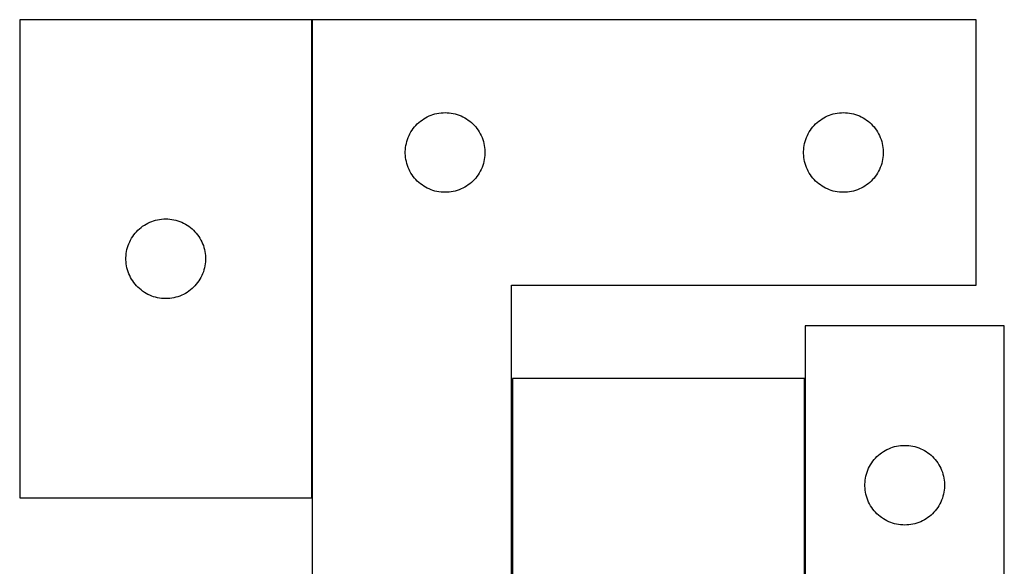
# Model space of a CAD drawing. Header units: millimetres. Extents: x 7 to 1493, y 7 to 453.
# Tile 5 of 5: x 1123 to 1493, y 241 to 447. Entities that reach past the tile are written whole.
import ezdxf

# ---------------------------------------------------------------- set-up
doc = ezdxf.new("R2010")
doc.units = ezdxf.units.MM
doc.layers.add('COMMON', color=5, linetype='CONTINUOUS', true_color=0x0000ff)
doc.layers.add('CUT', color=7, linetype='CONTINUOUS', true_color=0x000000)

msp = doc.modelspace()

# ---------------------------------------------------------------- linework, layer by layer
at = {"layer": 'COMMON'}
for p, q in [((1232.773697, 266.860654), (1232.773697, 446.860654)), ((1418.355381, 131.801088), (1418.355381, 311.801088))]:
    msp.add_line(p, q, dxfattribs=at)
at = {"layer": 'CUT'}
for p, q in [((1122.673696, 446.860654), (1122.673696, 266.860654)), ((1232.673696, 446.860654), (1122.673696, 446.860654)), ((1232.673696, 266.860654), (1232.673696, 446.860654)), ((1232.873697, 446.860654), (1232.873697, 146.860654)), ((1482.873697, 446.860654), (1232.873697, 446.860654)), ((1482.873697, 346.860654), (1482.873697, 446.860654)), ((1279.805416, 411.543489), (1280.565339, 411.681972)), ((1280.565339, 411.681972), (1281.331382, 411.781152)), ((1281.331382, 411.781152), (1282.101516, 411.840765)), ((1282.101516, 411.840765), (1282.873697, 411.860654)), ((1282.873697, 411.860654), (1283.645879, 411.840765)), ((1283.645879, 411.840765), (1284.416012, 411.781152)), ((1284.416012, 411.781152), (1285.182056, 411.681972)), ((1285.182056, 411.681972), (1285.941978, 411.543489)), ((1429.805416, 411.543489), (1430.565339, 411.681972)), ((1430.565339, 411.681972), (1431.331382, 411.781152)), ((1431.331382, 411.781152), (1432.101516, 411.840765)), ((1432.101516, 411.840765), (1432.873697, 411.860654)), ((1432.873697, 411.860654), (1433.645879, 411.840765)), ((1433.645879, 411.840765), (1434.416012, 411.781152)), ((1434.416012, 411.781152), (1435.182056, 411.681972)), ((1435.182056, 411.681972), (1435.941978, 411.543489)), ((1272.404535, 407.602937), (1272.971415, 408.127633)), ((1272.971415, 408.127633), (1273.564555, 408.622451)), ((1273.564555, 408.622451), (1274.182381, 409.086079)), ((1274.182381, 409.086079), (1274.823254, 409.517287)), ((1274.823254, 409.517287), (1275.485476, 409.914933)), ((1275.485476, 409.914933), (1276.16729, 410.27796)), ((1276.16729, 410.27796), (1276.866889, 410.605407)), ((1276.866889, 410.605407), (1277.582416, 410.896406)), ((1277.582416, 410.896406), (1278.311975, 411.150185)), ((1278.311975, 411.150185), (1279.05363, 411.36607)), ((1279.05363, 411.36607), (1279.805416, 411.543489)), ((1285.941978, 411.543489), (1286.693764, 411.36607)), ((1286.693764, 411.36607), (1287.43542, 411.150185)), ((1287.43542, 411.150185), (1288.164978, 410.896406)), ((1288.164978, 410.896406), (1288.880506, 410.605407)), ((1288.880506, 410.605407), (1289.580104, 410.27796)), ((1289.580104, 410.27796), (1290.261918, 409.914933)), ((1290.261918, 409.914933), (1290.92414, 409.517287)), ((1290.92414, 409.517287), (1291.565014, 409.086079)), ((1291.565014, 409.086079), (1292.182839, 408.622451)), ((1292.182839, 408.622451), (1292.775979, 408.127633)), ((1292.775979, 408.127633), (1293.34286, 407.602937)), ((1422.404535, 407.602937), (1422.971415, 408.127633)), ((1422.971415, 408.127633), (1423.564555, 408.622451)), ((1423.564555, 408.622451), (1424.182381, 409.086079)), ((1424.182381, 409.086079), (1424.823254, 409.517287)), ((1424.823254, 409.517287), (1425.485476, 409.914933)), ((1425.485476, 409.914933), (1426.16729, 410.27796)), ((1426.16729, 410.27796), (1426.866889, 410.605407)), ((1426.866889, 410.605407), (1427.582416, 410.896406)), ((1427.582416, 410.896406), (1428.311975, 411.150185)), ((1428.311975, 411.150185), (1429.05363, 411.36607)), ((1429.05363, 411.36607), (1429.805416, 411.543489)), ((1435.941978, 411.543489), (1436.693764, 411.36607)), ((1436.693764, 411.36607), (1437.43542, 411.150185)), ((1437.43542, 411.150185), (1438.164978, 410.896406)), ((1438.164978, 410.896406), (1438.880506, 410.605407)), ((1438.880506, 410.605407), (1439.580104, 410.27796)), ((1439.580104, 410.27796), (1440.261918, 409.914933)), ((1440.261918, 409.914933), (1440.92414, 409.517287)), ((1440.92414, 409.517287), (1441.565014, 409.086079)), ((1441.565014, 409.086079), (1442.182839, 408.622451)), ((1442.182839, 408.622451), (1442.775979, 408.127633)), ((1442.775979, 408.127633), (1443.34286, 407.602937)), ((1269.633515, 403.910305), (1270.013978, 404.582546)), ((1270.013978, 404.582546), (1270.428542, 405.23431)), ((1270.428542, 405.23431), (1270.876109, 405.863868)), ((1270.876109, 405.863868), (1271.355491, 406.469552)), ((1271.355491, 406.469552), (1271.865417, 407.049754)), ((1271.865417, 407.049754), (1272.404535, 407.602937)), ((1293.34286, 407.602937), (1293.881978, 407.049754)), ((1293.881978, 407.049754), (1294.391904, 406.469552)), ((1294.391904, 406.469552), (1294.871286, 405.863868)), ((1294.871286, 405.863868), (1295.318852, 405.23431)), ((1295.318852, 405.23431), (1295.733417, 404.582546)), ((1295.733417, 404.582546), (1296.113879, 403.910305)), ((1419.633515, 403.910305), (1420.013978, 404.582546)), ((1420.013978, 404.582546), (1420.428542, 405.23431)), ((1420.428542, 405.23431), (1420.876109, 405.863868)), ((1420.876109, 405.863868), (1421.355491, 406.469552)), ((1421.355491, 406.469552), (1421.865417, 407.049754)), ((1421.865417, 407.049754), (1422.404535, 407.602937)), ((1443.34286, 407.602937), (1443.881978, 407.049754)), ((1443.881978, 407.049754), (1444.391904, 406.469552)), ((1444.391904, 406.469552), (1444.871286, 405.863868)), ((1444.871286, 405.863868), (1445.318852, 405.23431)), ((1445.318852, 405.23431), (1445.733417, 404.582546)), ((1445.733417, 404.582546), (1446.113879, 403.910305)), ((1268.274732, 400.30597), (1268.471449, 401.052938)), ((1268.471449, 401.052938), (1268.706359, 401.78879)), ((1268.706359, 401.78879), (1268.978838, 402.511572)), ((1268.978838, 402.511572), (1269.288163, 403.21937)), ((1269.288163, 403.21937), (1269.633515, 403.910305)), ((1296.113879, 403.910305), (1296.459231, 403.21937)), ((1296.459231, 403.21937), (1296.768557, 402.511572)), ((1296.768557, 402.511572), (1297.041036, 401.78879)), ((1297.041036, 401.78879), (1297.275945, 401.052938)), ((1297.275945, 401.052938), (1297.472663, 400.30597)), ((1418.274732, 400.30597), (1418.471449, 401.052938)), ((1418.471449, 401.052938), (1418.706359, 401.78879)), ((1418.706359, 401.78879), (1418.978838, 402.511572)), ((1418.978838, 402.511572), (1419.288163, 403.21937)), ((1419.288163, 403.21937), (1419.633515, 403.910305)), ((1446.113879, 403.910305), (1446.459231, 403.21937)), ((1446.459231, 403.21937), (1446.768557, 402.511572)), ((1446.768557, 402.511572), (1447.041036, 401.78879)), ((1447.041036, 401.78879), (1447.275945, 401.052938)), ((1447.275945, 401.052938), (1447.472663, 400.30597)), ((1267.87867, 397.246873), (1267.918434, 398.018286)), ((1267.87867, 396.474435), (1267.87867, 397.246873)), ((1267.918434, 398.018286), (1267.997857, 398.786629)), ((1267.997857, 398.786629), (1268.116728, 399.549865)), ((1268.116728, 399.549865), (1268.274732, 400.30597)), ((1297.472663, 400.30597), (1297.630666, 399.549865)), ((1297.630666, 399.549865), (1297.749537, 398.786629)), ((1297.749537, 398.786629), (1297.82896, 398.018286)), ((1297.82896, 398.018286), (1297.868724, 397.246873)), ((1297.868724, 397.246873), (1297.868724, 396.474435)), ((1417.87867, 397.246873), (1417.918434, 398.018286)), ((1417.87867, 396.474435), (1417.87867, 397.246873)), ((1417.918434, 398.018286), (1417.997857, 398.786629)), ((1417.997857, 398.786629), (1418.116728, 399.549865)), ((1418.116728, 399.549865), (1418.274732, 400.30597)), ((1447.472663, 400.30597), (1447.630666, 399.549865)), ((1447.630666, 399.549865), (1447.749537, 398.786629)), ((1447.749537, 398.786629), (1447.82896, 398.018286)), ((1447.82896, 398.018286), (1447.868724, 397.246873)), ((1447.868724, 397.246873), (1447.868724, 396.474435)), ((1267.918434, 395.703022), (1267.87867, 396.474435)), ((1267.997857, 394.934679), (1267.918434, 395.703022)), ((1268.116728, 394.171443), (1267.997857, 394.934679)), ((1268.274732, 393.415338), (1268.116728, 394.171443)), ((1268.471449, 392.668369), (1268.274732, 393.415338)), ((1297.472663, 393.415338), (1297.275945, 392.668369)), ((1297.630666, 394.171443), (1297.472663, 393.415338)), ((1297.749537, 394.934679), (1297.630666, 394.171443)), ((1297.82896, 395.703022), (1297.749537, 394.934679)), ((1297.868724, 396.474435), (1297.82896, 395.703022)), ((1417.918434, 395.703022), (1417.87867, 396.474435)), ((1417.997857, 394.934679), (1417.918434, 395.703022)), ((1418.116728, 394.171443), (1417.997857, 394.934679)), ((1418.274732, 393.415338), (1418.116728, 394.171443)), ((1418.471449, 392.668369), (1418.274732, 393.415338)), ((1447.472663, 393.415338), (1447.275945, 392.668369)), ((1447.630666, 394.171443), (1447.472663, 393.415338)), ((1447.749537, 394.934679), (1447.630666, 394.171443)), ((1447.82896, 395.703022), (1447.749537, 394.934679)), ((1447.868724, 396.474435), (1447.82896, 395.703022)), ((1268.706359, 391.932518), (1268.471449, 392.668369)), ((1268.978838, 391.209736), (1268.706359, 391.932518)), ((1269.288163, 390.501938), (1268.978838, 391.209736)), ((1269.633515, 389.811003), (1269.288163, 390.501938)), ((1270.013978, 389.138762), (1269.633515, 389.811003)), ((1296.113879, 389.811003), (1295.733417, 389.138762)), ((1296.459231, 390.501938), (1296.113879, 389.811003)), ((1296.768557, 391.209736), (1296.459231, 390.501938)), ((1297.041036, 391.932518), (1296.768557, 391.209736)), ((1297.275945, 392.668369), (1297.041036, 391.932518)), ((1418.706359, 391.932518), (1418.471449, 392.668369)), ((1418.978838, 391.209736), (1418.706359, 391.932518)), ((1419.288163, 390.501938), (1418.978838, 391.209736)), ((1419.633515, 389.811003), (1419.288163, 390.501938)), ((1420.013978, 389.138762), (1419.633515, 389.811003)), ((1446.113879, 389.811003), (1445.733417, 389.138762)), ((1446.459231, 390.501938), (1446.113879, 389.811003)), ((1446.768557, 391.209736), (1446.459231, 390.501938)), ((1447.041036, 391.932518), (1446.768557, 391.209736)), ((1447.275945, 392.668369), (1447.041036, 391.932518)), ((1270.428542, 388.486998), (1270.013978, 389.138762)), ((1270.876109, 387.85744), (1270.428542, 388.486998)), ((1271.355491, 387.251756), (1270.876109, 387.85744)), ((1271.865417, 386.671554), (1271.355491, 387.251756)), ((1272.404535, 386.118371), (1271.865417, 386.671554)), ((1272.971415, 385.593675), (1272.404535, 386.118371)), ((1293.34286, 386.118371), (1292.775979, 385.593675)), ((1293.881978, 386.671554), (1293.34286, 386.118371)), ((1294.391904, 387.251756), (1293.881978, 386.671554)), ((1294.871286, 387.85744), (1294.391904, 387.251756)), ((1295.318852, 388.486998), (1294.871286, 387.85744)), ((1295.733417, 389.138762), (1295.318852, 388.486998)), ((1420.428542, 388.486998), (1420.013978, 389.138762)), ((1420.876109, 387.85744), (1420.428542, 388.486998)), ((1421.355491, 387.251756), (1420.876109, 387.85744)), ((1421.865417, 386.671554), (1421.355491, 387.251756)), ((1422.404535, 386.118371), (1421.865417, 386.671554)), ((1422.971415, 385.593675), (1422.404535, 386.118371)), ((1443.34286, 386.118371), (1442.775979, 385.593675)), ((1443.881978, 386.671554), (1443.34286, 386.118371)), ((1444.391904, 387.251756), (1443.881978, 386.671554)), ((1444.871286, 387.85744), (1444.391904, 387.251756)), ((1445.318852, 388.486998), (1444.871286, 387.85744)), ((1445.733417, 389.138762), (1445.318852, 388.486998)), ((1273.564555, 385.098857), (1272.971415, 385.593675)), ((1274.182381, 384.635229), (1273.564555, 385.098857)), ((1274.823254, 384.204021), (1274.182381, 384.635229)), ((1275.485476, 383.806375), (1274.823254, 384.204021)), ((1276.16729, 383.443348), (1275.485476, 383.806375)), ((1276.866889, 383.1159), (1276.16729, 383.443348)), ((1277.582416, 382.824902), (1276.866889, 383.1159)), ((1278.311975, 382.571123), (1277.582416, 382.824902)), ((1279.05363, 382.355238), (1278.311975, 382.571123)), ((1279.805416, 382.177819), (1279.05363, 382.355238)), ((1280.565339, 382.039335), (1279.805416, 382.177819)), ((1281.331382, 381.940156), (1280.565339, 382.039335)), ((1282.101516, 381.880543), (1281.331382, 381.940156)), ((1284.416012, 381.940156), (1283.645879, 381.880543)), ((1285.182056, 382.039335), (1284.416012, 381.940156)), ((1285.941978, 382.177819), (1285.182056, 382.039335)), ((1286.693764, 382.355238), (1285.941978, 382.177819)), ((1287.43542, 382.571123), (1286.693764, 382.355238)), ((1288.164978, 382.824902), (1287.43542, 382.571123)), ((1288.880506, 383.1159), (1288.164978, 382.824902)), ((1289.580104, 383.443348), (1288.880506, 383.1159)), ((1290.261918, 383.806375), (1289.580104, 383.443348)), ((1290.92414, 384.204021), (1290.261918, 383.806375)), ((1291.565014, 384.635229), (1290.92414, 384.204021)), ((1292.182839, 385.098857), (1291.565014, 384.635229)), ((1292.775979, 385.593675), (1292.182839, 385.098857)), ((1423.564555, 385.098857), (1422.971415, 385.593675)), ((1424.182381, 384.635229), (1423.564555, 385.098857)), ((1424.823254, 384.204021), (1424.182381, 384.635229)), ((1425.485476, 383.806375), (1424.823254, 384.204021)), ((1426.16729, 383.443348), (1425.485476, 383.806375)), ((1426.866889, 383.1159), (1426.16729, 383.443348)), ((1427.582416, 382.824902), (1426.866889, 383.1159)), ((1428.311975, 382.571123), (1427.582416, 382.824902)), ((1429.05363, 382.355238), (1428.311975, 382.571123)), ((1429.805416, 382.177819), (1429.05363, 382.355238)), ((1430.565339, 382.039335), (1429.805416, 382.177819)), ((1431.331382, 381.940156), (1430.565339, 382.039335)), ((1432.101516, 381.880543), (1431.331382, 381.940156)), ((1434.416012, 381.940156), (1433.645879, 381.880543)), ((1435.182056, 382.039335), (1434.416012, 381.940156)), ((1435.941978, 382.177819), (1435.182056, 382.039335)), ((1436.693764, 382.355238), (1435.941978, 382.177819)), ((1437.43542, 382.571123), (1436.693764, 382.355238)), ((1438.164978, 382.824902), (1437.43542, 382.571123)), ((1438.880506, 383.1159), (1438.164978, 382.824902)), ((1439.580104, 383.443348), (1438.880506, 383.1159)), ((1440.261918, 383.806375), (1439.580104, 383.443348)), ((1440.92414, 384.204021), (1440.261918, 383.806375)), ((1441.565014, 384.635229), (1440.92414, 384.204021)), ((1442.182839, 385.098857), (1441.565014, 384.635229)), ((1442.775979, 385.593675), (1442.182839, 385.098857)), ((1282.873697, 381.860654), (1282.101516, 381.880543)), ((1283.645879, 381.880543), (1282.873697, 381.860654)), ((1432.873697, 381.860654), (1432.101516, 381.880543)), ((1433.645879, 381.880543), (1432.873697, 381.860654)), ((1171.666888, 370.605407), (1172.382415, 370.896406)), ((1172.382415, 370.896406), (1173.111974, 371.150185)), ((1173.111974, 371.150185), (1173.853629, 371.36607)), ((1173.853629, 371.36607), (1174.605415, 371.543489)), ((1174.605415, 371.543489), (1175.365338, 371.681972)), ((1175.365338, 371.681972), (1176.131381, 371.781152)), ((1176.131381, 371.781152), (1176.901515, 371.840765)), ((1176.901515, 371.840765), (1177.673696, 371.860654)), ((1177.673696, 371.860654), (1178.445878, 371.840765)), ((1178.445878, 371.840765), (1179.216011, 371.781152)), ((1179.216011, 371.781152), (1179.982055, 371.681972)), ((1179.982055, 371.681972), (1180.741977, 371.543489)), ((1180.741977, 371.543489), (1181.493763, 371.36607)), ((1181.493763, 371.36607), (1182.235419, 371.150185)), ((1182.235419, 371.150185), (1182.964977, 370.896406)), ((1182.964977, 370.896406), (1183.680505, 370.605407)), ((1166.665416, 367.049754), (1167.204534, 367.602937)), ((1167.204534, 367.602937), (1167.771414, 368.127633)), ((1167.771414, 368.127633), (1168.364554, 368.622451)), ((1168.364554, 368.622451), (1168.98238, 369.086079)), ((1168.98238, 369.086079), (1169.623253, 369.517287)), ((1169.623253, 369.517287), (1170.285475, 369.914933)), ((1170.285475, 369.914933), (1170.967289, 370.27796)), ((1170.967289, 370.27796), (1171.666888, 370.605407)), ((1183.680505, 370.605407), (1184.380103, 370.27796)), ((1184.380103, 370.27796), (1185.061917, 369.914933)), ((1185.061917, 369.914933), (1185.724139, 369.517287)), ((1185.724139, 369.517287), (1186.365013, 369.086079)), ((1186.365013, 369.086079), (1186.982838, 368.622451)), ((1186.982838, 368.622451), (1187.575978, 368.127633)), ((1187.575978, 368.127633), (1188.142859, 367.602937)), ((1188.142859, 367.602937), (1188.681977, 367.049754)), ((1164.088162, 363.21937), (1164.433514, 363.910305)), ((1164.433514, 363.910305), (1164.813977, 364.582546)), ((1164.813977, 364.582546), (1165.228541, 365.23431)), ((1165.228541, 365.23431), (1165.676108, 365.863868)), ((1165.676108, 365.863868), (1166.15549, 366.469552)), ((1166.15549, 366.469552), (1166.665416, 367.049754)), ((1188.681977, 367.049754), (1189.191903, 366.469552)), ((1189.191903, 366.469552), (1189.671285, 365.863868)), ((1189.671285, 365.863868), (1190.118851, 365.23431)), ((1190.118851, 365.23431), (1190.533416, 364.582546)), ((1190.533416, 364.582546), (1190.913878, 363.910305)), ((1190.913878, 363.910305), (1191.25923, 363.21937)), ((1162.916727, 359.549865), (1163.074731, 360.30597)), ((1163.074731, 360.30597), (1163.271448, 361.052938)), ((1163.271448, 361.052938), (1163.506358, 361.78879)), ((1163.506358, 361.78879), (1163.778837, 362.511572)), ((1163.778837, 362.511572), (1164.088162, 363.21937)), ((1191.25923, 363.21937), (1191.568556, 362.511572)), ((1191.568556, 362.511572), (1191.841035, 361.78879)), ((1191.841035, 361.78879), (1192.075944, 361.052938)), ((1192.075944, 361.052938), (1192.272662, 360.30597)), ((1192.272662, 360.30597), (1192.430665, 359.549865)), ((1162.678669, 357.246873), (1162.718433, 358.018286)), ((1162.678669, 356.474435), (1162.678669, 357.246873)), ((1162.718433, 355.703022), (1162.678669, 356.474435)), ((1162.718433, 358.018286), (1162.797856, 358.786629)), ((1162.797856, 358.786629), (1162.916727, 359.549865)), ((1192.430665, 359.549865), (1192.549536, 358.786629)), ((1192.549536, 358.786629), (1192.628959, 358.018286)), ((1192.628959, 358.018286), (1192.668723, 357.246873)), ((1192.668723, 356.474435), (1192.628959, 355.703022)), ((1192.668723, 357.246873), (1192.668723, 356.474435)), ((1162.797856, 354.934679), (1162.718433, 355.703022)), ((1162.916727, 354.171443), (1162.797856, 354.934679)), ((1163.074731, 353.415338), (1162.916727, 354.171443)), ((1163.271448, 352.668369), (1163.074731, 353.415338)), ((1163.506358, 351.932518), (1163.271448, 352.668369)), ((1192.075944, 352.668369), (1191.841035, 351.932518)), ((1192.272662, 353.415338), (1192.075944, 352.668369)), ((1192.430665, 354.171443), (1192.272662, 353.415338)), ((1192.549536, 354.934679), (1192.430665, 354.171443)), ((1192.628959, 355.703022), (1192.549536, 354.934679)), ((1163.778837, 351.209736), (1163.506358, 351.932518)), ((1164.088162, 350.501938), (1163.778837, 351.209736)), ((1164.433514, 349.811003), (1164.088162, 350.501938)), ((1164.813977, 349.138762), (1164.433514, 349.811003)), ((1165.228541, 348.486998), (1164.813977, 349.138762)), ((1190.533416, 349.138762), (1190.118851, 348.486998)), ((1190.913878, 349.811003), (1190.533416, 349.138762)), ((1191.25923, 350.501938), (1190.913878, 349.811003)), ((1191.568556, 351.209736), (1191.25923, 350.501938)), ((1191.841035, 351.932518), (1191.568556, 351.209736)), ((1165.676108, 347.85744), (1165.228541, 348.486998)), ((1166.15549, 347.251756), (1165.676108, 347.85744)), ((1166.665416, 346.671554), (1166.15549, 347.251756)), ((1167.204534, 346.118371), (1166.665416, 346.671554)), ((1167.771414, 345.593675), (1167.204534, 346.118371)), ((1168.364554, 345.098857), (1167.771414, 345.593675)), ((1168.98238, 344.635229), (1168.364554, 345.098857)), ((1186.982838, 345.098857), (1186.365013, 344.635229)), ((1187.575978, 345.593675), (1186.982838, 345.098857)), ((1188.142859, 346.118371), (1187.575978, 345.593675)), ((1188.681977, 346.671554), (1188.142859, 346.118371)), ((1189.191903, 347.251756), (1188.681977, 346.671554)), ((1189.671285, 347.85744), (1189.191903, 347.251756)), ((1190.118851, 348.486998), (1189.671285, 347.85744)), ((1307.873697, 146.860654), (1307.873697, 346.860654)), ((1307.873697, 346.860654), (1482.873697, 346.860654)), ((1169.623253, 344.204021), (1168.98238, 344.635229)), ((1170.285475, 343.806375), (1169.623253, 344.204021)), ((1170.967289, 343.443348), (1170.285475, 343.806375)), ((1171.666888, 343.1159), (1170.967289, 343.443348)), ((1172.382415, 342.824902), (1171.666888, 343.1159)), ((1173.111974, 342.571123), (1172.382415, 342.824902)), ((1173.853629, 342.355238), (1173.111974, 342.571123)), ((1174.605415, 342.177819), (1173.853629, 342.355238)), ((1175.365338, 342.039335), (1174.605415, 342.177819)), ((1176.131381, 341.940156), (1175.365338, 342.039335)), ((1176.901515, 341.880543), (1176.131381, 341.940156)), ((1177.673696, 341.860654), (1176.901515, 341.880543)), ((1178.445878, 341.880543), (1177.673696, 341.860654)), ((1179.216011, 341.940156), (1178.445878, 341.880543)), ((1179.982055, 342.039335), (1179.216011, 341.940156)), ((1180.741977, 342.177819), (1179.982055, 342.039335)), ((1181.493763, 342.355238), (1180.741977, 342.177819)), ((1182.235419, 342.571123), (1181.493763, 342.355238)), ((1182.964977, 342.824902), (1182.235419, 342.571123)), ((1183.680505, 343.1159), (1182.964977, 342.824902)), ((1184.380103, 343.443348), (1183.680505, 343.1159)), ((1185.061917, 343.806375), (1184.380103, 343.443348)), ((1185.724139, 344.204021), (1185.061917, 343.806375)), ((1186.365013, 344.635229), (1185.724139, 344.204021)), ((1493.455381, 331.601087), (1418.455381, 331.601087)), ((1418.455381, 331.601087), (1418.455381, 131.601087)), ((1493.455381, 31.601087), (1493.455381, 331.601087)), ((1418.25538, 311.801088), (1308.25538, 311.801088)), ((1308.25538, 311.801088), (1308.25538, 131.801088)), ((1418.25538, 131.801088), (1418.25538, 311.801088)), ((1449.948573, 285.345841), (1450.6641, 285.63684)), ((1450.6641, 285.63684), (1451.393659, 285.890618)), ((1451.393659, 285.890618), (1452.135315, 286.106503)), ((1452.135315, 286.106503), (1452.8871, 286.283923)), ((1452.8871, 286.283923), (1453.647023, 286.422406)), ((1453.647023, 286.422406), (1454.413066, 286.521586)), ((1454.413066, 286.521586), (1455.1832, 286.581199)), ((1455.1832, 286.581199), (1455.955381, 286.601087)), ((1455.955381, 286.601087), (1456.727563, 286.581199)), ((1456.727563, 286.581199), (1457.497696, 286.521586)), ((1457.497696, 286.521586), (1458.26374, 286.422406)), ((1458.26374, 286.422406), (1459.023662, 286.283923)), ((1459.023662, 286.283923), (1459.775448, 286.106503)), ((1459.775448, 286.106503), (1460.517104, 285.890618)), ((1460.517104, 285.890618), (1461.246663, 285.63684)), ((1461.246663, 285.63684), (1461.96219, 285.345841)), ((1444.947101, 281.790187), (1445.486219, 282.34337)), ((1445.486219, 282.34337), (1446.0531, 282.868066)), ((1446.0531, 282.868066), (1446.646239, 283.362885)), ((1446.646239, 283.362885), (1447.264065, 283.826512)), ((1447.264065, 283.826512), (1447.904938, 284.257721)), ((1447.904938, 284.257721), (1448.56716, 284.655366)), ((1448.56716, 284.655366), (1449.248974, 285.018394)), ((1449.248974, 285.018394), (1449.948573, 285.345841)), ((1461.96219, 285.345841), (1462.661788, 285.018394)), ((1462.661788, 285.018394), (1463.343602, 284.655366)), ((1463.343602, 284.655366), (1464.005824, 284.257721)), ((1464.005824, 284.257721), (1464.646698, 283.826512)), ((1464.646698, 283.826512), (1465.264524, 283.362885)), ((1465.264524, 283.362885), (1465.857663, 282.868066)), ((1465.857663, 282.868066), (1466.424544, 282.34337)), ((1466.424544, 282.34337), (1466.963662, 281.790187)), ((1442.369847, 277.959803), (1442.715199, 278.650739)), ((1442.715199, 278.650739), (1443.095662, 279.322979)), ((1443.095662, 279.322979), (1443.510226, 279.974743)), ((1443.510226, 279.974743), (1443.957793, 280.604302)), ((1443.957793, 280.604302), (1444.437175, 281.209985)), ((1444.437175, 281.209985), (1444.947101, 281.790187)), ((1466.963662, 281.790187), (1467.473588, 281.209985)), ((1467.473588, 281.209985), (1467.95297, 280.604302)), ((1467.95297, 280.604302), (1468.400537, 279.974743)), ((1468.400537, 279.974743), (1468.815101, 279.322979)), ((1468.815101, 279.322979), (1469.195563, 278.650739)), ((1469.195563, 278.650739), (1469.540915, 277.959803)), ((1441.198412, 274.290299), (1441.356416, 275.046404)), ((1441.356416, 275.046404), (1441.553133, 275.793372)), ((1441.553133, 275.793372), (1441.788043, 276.529223)), ((1441.788043, 276.529223), (1442.060522, 277.252006)), ((1442.060522, 277.252006), (1442.369847, 277.959803)), ((1469.540915, 277.959803), (1469.850241, 277.252006)), ((1469.850241, 277.252006), (1470.12272, 276.529223)), ((1470.12272, 276.529223), (1470.357629, 275.793372)), ((1470.357629, 275.793372), (1470.554347, 275.046404)), ((1470.554347, 275.046404), (1470.712351, 274.290299)), ((1440.960354, 271.987306), (1441.000118, 272.758719)), ((1440.960354, 271.214869), (1440.960354, 271.987306)), ((1441.000118, 270.443455), (1440.960354, 271.214869)), ((1441.000118, 272.758719), (1441.079541, 273.527063)), ((1441.079541, 273.527063), (1441.198412, 274.290299)), ((1470.712351, 274.290299), (1470.831221, 273.527063)), ((1470.831221, 273.527063), (1470.910644, 272.758719)), ((1470.910644, 272.758719), (1470.950408, 271.987306)), ((1470.950408, 271.214869), (1470.910644, 270.443455)), ((1470.950408, 271.987306), (1470.950408, 271.214869)), ((1441.079541, 269.675112), (1441.000118, 270.443455)), ((1441.198412, 268.911876), (1441.079541, 269.675112)), ((1441.356416, 268.155771), (1441.198412, 268.911876)), ((1441.553133, 267.408803), (1441.356416, 268.155771)), ((1441.788043, 266.672952), (1441.553133, 267.408803)), ((1470.357629, 267.408803), (1470.12272, 266.672952)), ((1470.554347, 268.155771), (1470.357629, 267.408803)), ((1470.712351, 268.911876), (1470.554347, 268.155771)), ((1470.831221, 269.675112), (1470.712351, 268.911876)), ((1470.910644, 270.443455), (1470.831221, 269.675112)), ((1122.673696, 266.860654), (1232.673696, 266.860654)), ((1442.060522, 265.950169), (1441.788043, 266.672952)), ((1442.369847, 265.242372), (1442.060522, 265.950169)), ((1442.715199, 264.551436), (1442.369847, 265.242372)), ((1443.095662, 263.879195), (1442.715199, 264.551436)), ((1443.510226, 263.227432), (1443.095662, 263.879195)), ((1468.815101, 263.879195), (1468.400537, 263.227432)), ((1469.195563, 264.551436), (1468.815101, 263.879195)), ((1469.540915, 265.242372), (1469.195563, 264.551436)), ((1469.850241, 265.950169), (1469.540915, 265.242372)), ((1470.12272, 266.672952), (1469.850241, 265.950169)), ((1443.957793, 262.597873), (1443.510226, 263.227432)), ((1444.437175, 261.99219), (1443.957793, 262.597873)), ((1444.947101, 261.411987), (1444.437175, 261.99219)), ((1445.486219, 260.858805), (1444.947101, 261.411987)), ((1446.0531, 260.334108), (1445.486219, 260.858805)), ((1446.646239, 259.83929), (1446.0531, 260.334108)), ((1447.264065, 259.375662), (1446.646239, 259.83929)), ((1465.264524, 259.83929), (1464.646698, 259.375662)), ((1465.857663, 260.334108), (1465.264524, 259.83929)), ((1466.424544, 260.858805), (1465.857663, 260.334108)), ((1466.963662, 261.411987), (1466.424544, 260.858805)), ((1467.473588, 261.99219), (1466.963662, 261.411987)), ((1467.95297, 262.597873), (1467.473588, 261.99219)), ((1468.400537, 263.227432), (1467.95297, 262.597873)), ((1447.904938, 258.944454), (1447.264065, 259.375662)), ((1448.56716, 258.546809), (1447.904938, 258.944454)), ((1449.248974, 258.183781), (1448.56716, 258.546809)), ((1449.948573, 257.856334), (1449.248974, 258.183781)), ((1450.6641, 257.565335), (1449.948573, 257.856334)), ((1451.393659, 257.311557), (1450.6641, 257.565335)), ((1452.135315, 257.095672), (1451.393659, 257.311557)), ((1452.8871, 256.918252), (1452.135315, 257.095672)), ((1453.647023, 256.779769), (1452.8871, 256.918252)), ((1454.413066, 256.680589), (1453.647023, 256.779769)), ((1455.1832, 256.620976), (1454.413066, 256.680589)), ((1455.955381, 256.601087), (1455.1832, 256.620976)), ((1456.727563, 256.620976), (1455.955381, 256.601087)), ((1457.497696, 256.680589), (1456.727563, 256.620976)), ((1458.26374, 256.779769), (1457.497696, 256.680589)), ((1459.023662, 256.918252), (1458.26374, 256.779769)), ((1459.775448, 257.095672), (1459.023662, 256.918252)), ((1460.517104, 257.311557), (1459.775448, 257.095672)), ((1461.246663, 257.565335), (1460.517104, 257.311557)), ((1461.96219, 257.856334), (1461.246663, 257.565335)), ((1462.661788, 258.183781), (1461.96219, 257.856334)), ((1463.343602, 258.546809), (1462.661788, 258.183781)), ((1464.005824, 258.944454), (1463.343602, 258.546809)), ((1464.646698, 259.375662), (1464.005824, 258.944454))]:
    msp.add_line(p, q, dxfattribs=at)

doc.saveas('drawing.dxf')
